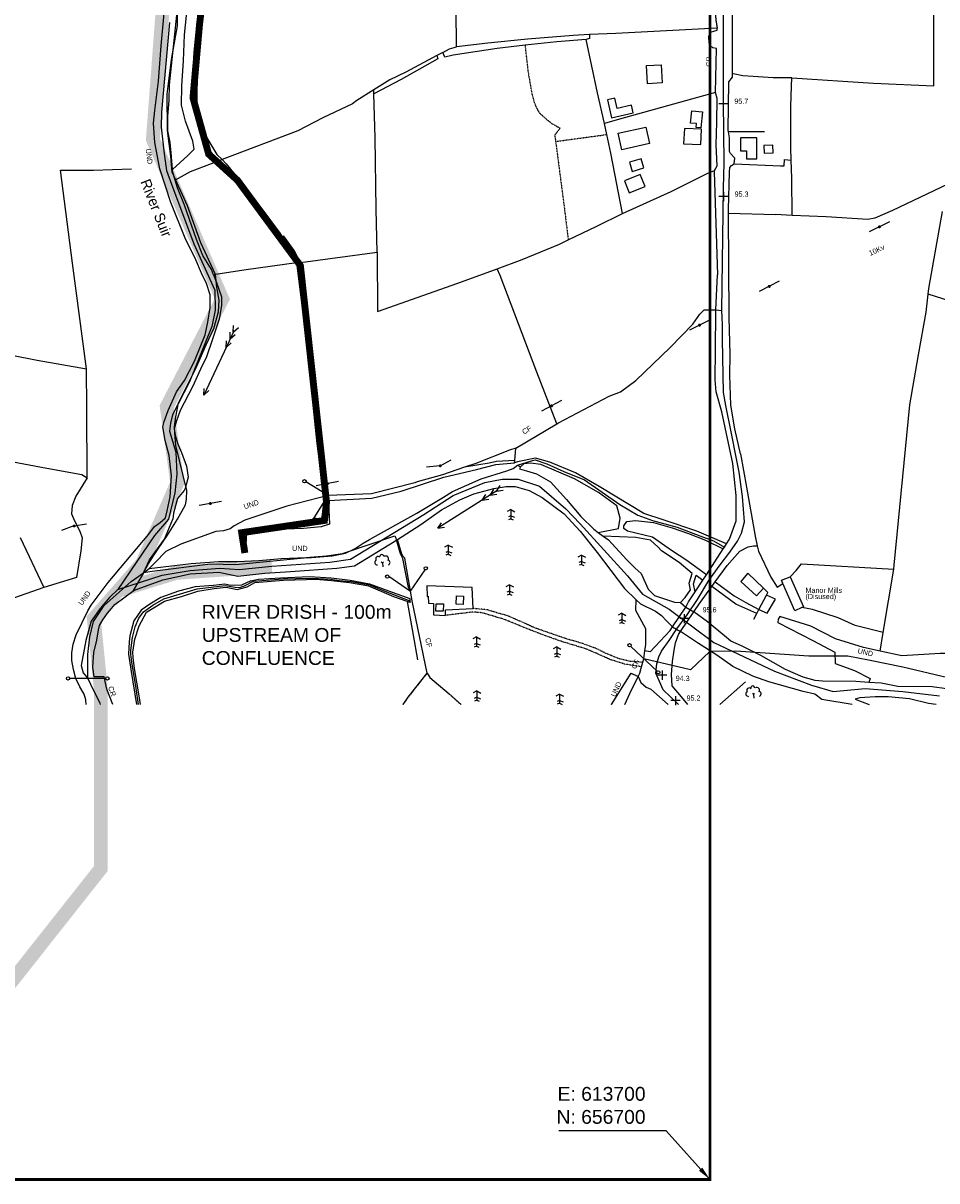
# Model space of a CAD drawing. Header units: metres. Extents: x 611948 to 1225781, y 656699 to 1316021.
# Tile 31 of 169: x 613203 to 613864, y 656699 to 657536. Entities that reach past the tile are written whole.
import ezdxf

# ---------------------------------------------------------------- set-up
doc = ezdxf.new("R2010")
doc.units = ezdxf.units.M
doc.linetypes.add('4696-C$0$PECK', pattern=[0.2, 0.1, -0.1])
for name, color, linetype in [('- EXTENT OF CHANNEL SURVEY', 150, 'Continuous'), ('- EXTENT OF LiDAR SURVEY', 1, 'Continuous'), ('4696-C$0$BDY_SYM', 253, 'Continuous'), ('4696-C$0$BLD_OTL_S', 253, 'Continuous'), ('4696-C$0$GEN_LIN_D', 253, 'Continuous'), ('4696-C$0$GEN_PCK_D', 253, '4696-C$0$PECK'), ('4696-C$0$HT_CTRL', 253, 'Continuous'), ('4696-C$0$LAND_SYMB', 253, 'Continuous'), ('4696-C$0$POLE_SYMB', 253, 'Continuous'), ('4696-C$0$ROADS', 253, 'Continuous'), ('4696-C$0$ROADS_CTR', 253, 'Continuous'), ('4696-C$0$TOWNLAND', 253, 'Continuous'), ('4696-C$0$WATER_FTR', 253, 'Continuous')]:
    doc.layers.add(name, color=color, linetype=linetype)
doc.styles.add('4696-C$0$STANDARD', font='txt')
doc.styles.get("Standard").update_dxf_attribs({"font": 'ARIAL.TTF'})
doc.dimstyles.get("Standard").update_dxf_attribs({"dimtxt": 10, "dimasz": 10, "dimexe": 5, "dimexo": 5, "dimgap": 5, "dimtad": 1, "dimdec": 4, "dimzin": 0, "dimdsep": 46, "dimtxsty": 'Standard', "dimcen": 5, "dimclrd": 256, "dimclre": 256, "dimclrt": 256, "dimadec": 0, "dimazin": 0, "dimtfac": 1, "dimtdec": 4, "dimtofl": 0, "dimtmove": 0, "dimatfit": 0, "dimfxl": 0, "dimtolj": 1, "dimtzin": 0, "dimlwd": -1, "dimlwe": -1, "dimarcsym": 0})

# ---------------------------------------------------------------- blocks, each defined once
blk = doc.blocks.new('4696-C$0$36', base_point=(144.988486, 310.919762))
blk.add_line((140.875383, 310.92339), (149.050238, 310.92339))
at = {"const_width": 0.539928}
blk.add_lwpolyline([(144.673376, 310.923808, 1), (145.213304, 310.923808, 1)], format="xyb", close=True, dxfattribs=at)
blk = doc.blocks.new('4696-C$0$33', base_point=(135.493669, 309.153345))
for p, q in [((135.303093, 309.0949), (137.533998, 310.06066)), ((154.338261, 309.0949), (156.569166, 310.06066)), ((157.725323, 309.0949), (159.956226, 310.06066)), ((160.456823, 309.0949), (162.687728, 310.06066)), ((161.059896, 309.0949), (135.303093, 309.0949)), ((135.303093, 309.0949), (137.533998, 308.12914)), ((154.338261, 309.0949), (156.569166, 308.12914)), ((157.725323, 309.0949), (159.956226, 308.12914)), ((160.456823, 309.0949), (162.687728, 308.12914))]:
    blk.add_line(p, q)
blk = doc.blocks.new('4696-C$0$43', base_point=(147.36021, 308.857352))
blk.add_line((153.849537, 308.848253), (140.769785, 308.848253))
for centre in [(140.180307, 308.837153), (154.439015, 308.859353)]:
    blk.add_circle(centre, 0.589583)
blk = doc.blocks.new('4696-C$0$30', base_point=(144.876269, 313.485642))
blk.add_line((144.905875, 313.497659), (149.765037, 313.497659))
blk = doc.blocks.new('4696-C$0$37', base_point=(145.909475, 308.83511))
blk.add_line((145.962562, 308.791096), (150.424369, 308.791096))
at = {"const_width": 0.51646}
blk.add_lwpolyline([(145.704332, 308.791096, 1), (146.220792, 308.791096, 1)], format="xyb", close=True, dxfattribs=at)
blk = doc.blocks.new('4696-C$0$21', base_point=(149.307579, 306.857136))
for p, q in [((149.328061, 310.284909), (147.980506, 309.564561)), ((149.328061, 310.284909), (150.783476, 309.509859)), ((149.328061, 310.284909), (149.328061, 306.933646)), ((149.328061, 307.978181), (148.440011, 307.595261)), ((149.328061, 306.933646), (148.483541, 306.598519)), ((149.328061, 307.978181), (150.645626, 307.485856)), ((149.328061, 306.933646), (150.186121, 306.555909))]:
    blk.add_line(p, q)
blk = doc.blocks.new('4696-C$0$44', base_point=(141.365186, 309.573129))
for p, q in [((148.348947, 316.096464), (141.361145, 309.556587)), ((141.361145, 309.556587), (147.90133, 302.797619))]:
    blk.add_line(p, q)
for centre in [(148.337847, 316.685942), (148.36005, 302.427234)]:
    blk.add_circle(centre, 0.589583)
blk = doc.blocks.new('4696-C$0$23', base_point=(149.185809, 307.333247))
for p, q in [((148.664547, 309.128064), (149.124049, 308.690441)), ((149.124049, 308.690441), (149.445702, 309.073361)), ((149.124049, 308.690441), (149.169999, 307.322874)), ((149.313569, 307.698886), (149.313569, 307.698886))]:
    blk.add_line(p, q)
for centre, radius, start, end in [((147.530482, 310.123129), 0.903805, 44.394719, 220.161368), ((148.832724, 311.050839), 0.714023, 354.391008, 541.210524), ((150.218607, 310.134934), 1.07549, 331.418139, 476.507497), ((147.180612, 308.892246), 0.897288, 128.278788, 274.496331), ((150.870267, 308.882439), 0.947498, 293.22782, 424.195061)]:
    blk.add_arc(centre, radius, start, end)
blk = doc.blocks.new('4696-C$0$35', base_point=(150.27109, 306.896499))
for p, q in [((151.914023, 306.896499), (148.62816, 306.896499)), ((150.27109, 308.539432), (150.27109, 305.253567))]:
    blk.add_line(p, q)
blk = doc.blocks.new('4696-C')
at = {"layer": '4696-C$0$BLD_OTL_S', "flags": 128}
for points in [[(613654.867, 657492.655), (613654.152, 657505.854), (613664.645, 657506.428), (613665.372, 657493.234), (613654.867, 657492.655)], [(613626.023, 657480.983), (613628.939, 657468.085), (613644.594, 657471.614), (613643.37, 657477.018), (613632.928, 657474.656), (613631.228, 657482.15), (613626.023, 657480.983)], [(613686.02, 657464.149), (613686.825, 657472.99), (613694.576, 657472.283), (613693.532, 657460.692), (613690.073, 657461.006), (613690.322, 657463.754), (613686.02, 657464.149)], [(613633.701, 657456.803), (613653.624, 657461.195), (613656.251, 657449.291), (613636.331, 657444.905), (613633.701, 657456.803)], [(613681.021, 657449.206), (613693.467, 657448.589), (613694.009, 657459.731), (613681.555, 657460.341), (613681.021, 657449.206)], [(613726.545, 657438.409), (613733.885, 657438.411), (613733.875, 657453.419), (613722.134, 657453.421), (613722.138, 657444.059), (613726.542, 657444.06), (613726.545, 657438.409)], [(613739.258, 657442.465), (613745.717, 657442.58), (613745.605, 657448.161), (613739.142, 657448.041), (613739.258, 657442.465)], [(613643.875, 657429.267), (613652.324, 657431.795), (613650.339, 657438.396), (613641.887, 657435.867), (613643.875, 657429.267)], [(613638.215, 657422.48), (613641.715, 657413.711), (613653.061, 657418.241), (613649.546, 657427.019), (613638.215, 657422.48)], [(613752.851, 657131.212), (613751.832, 657133.567), (613758.178, 657135.94)], [(613766.587, 657113.692), (613761.399, 657111.449), (613752.851, 657131.212)], [(613758.178, 657135.94), (613767.61, 657114.135), (613766.587, 657113.692)], [(613501.941, 657116.415), (613507.221, 657116.317), (613507.126, 657111.013), (613501.839, 657111.119), (613501.941, 657116.415)], [(613516.393, 657116.168), (613516.658, 657122.094), (613521.812, 657121.875), (613521.559, 657115.944), (613516.393, 657116.168)]]:
    blk.add_lwpolyline(points, dxfattribs=at)
at = {"layer": '4696-C$0$GEN_LIN_D', "flags": 128}
for points in [[(613309.121, 657536.937), (613303.219, 657472.186), (613302.973, 657461.105), (613305.104, 657441.926), (613306.908, 657429.795), (613310.477, 657419.946), (613326.743, 657376.847), (613341.742, 657343.308), (613342.07, 657328.883), (613339.775, 657316.916), (613323.628, 657276.984), (613311.334, 657253.05), (613309.858, 657247.149), (613309.039, 657241.248), (613313.629, 657226.003), (613314.448, 657210.266), (613312.973, 657196.66), (613308.383, 657177.645), (613298.138, 657165.744), (613271.582, 657126.893)], [(613311.164, 657430.509), (613322.195, 657440.624), (613326.791, 657445.333), (613326.005, 657451.051), (613320.689, 657465.49), (613317.839, 657477.24), (613317.927, 657491.187), (613319.225, 657509.216), (613319.783, 657528.051), (613321.417, 657541.932), (613323.388, 657557.605), (613324.889, 657568.391), (613326.613, 657584.335), (613325.58, 657596.264), (613322.708, 657607.498), (613318.469, 657616.982), (613306.955, 657637.214)], [(613716.326, 657499.992), (613716.424, 657553.537), (613716.176, 657559.749), (613714.248, 657559.961)], [(613759.381, 657496.794), (613818.266, 657493.163), (613862.141, 657491.12), (613862.005, 657544.448), (613862.432, 657560.886)], [(613516.604, 657519.351), (613516.488, 657546.482)], [(613612.828, 657528.14), (613601.183, 657527.57), (613567.998, 657524.875), (613539.453, 657521.977), (613516.604, 657519.351)], [(613612.828, 657528.14), (613612.963, 657525.292), (613610.451, 657524.663)], [(613623.858, 657463.811), (613618.598, 657486.073), (613610.451, 657524.663)], [(613631.993, 657529.077), (613612.828, 657528.14)], [(613705.271, 657532.877), (613631.993, 657529.077)], [(613704.068, 657486.247), (613704.682, 657518.028), (613702.126, 657518.655), (613699.883, 657520.56), (613699.435, 657522.13), (613699.12, 657526.794), (613699.703, 657528.319), (613701.071, 657530.068), (613702.909, 657530.764), (613705.263, 657531.437), (613705.271, 657532.877)], [(613506.701, 657515.207), (613511.724, 657517.831), (613516.604, 657519.351)], [(613502.434, 657512.956), (613479.997, 657501.121), (613468.382, 657495.424), (613456.848, 657488.194)], [(613506.701, 657515.207), (613502.434, 657512.956)], [(613716.321, 657497.478), (613716.326, 657499.992)], [(613759.381, 657496.794), (613745.791, 657496.955), (613731.295, 657497.765), (613723.919, 657498.43), (613716.932, 657499.74), (613716.326, 657499.992)], [(613713.464, 657457.784), (613713.232, 657458.988), (613713.72, 657494.103), (613716.321, 657497.478)], [(613758.979, 657490.97), (613759.381, 657496.794)], [(613456.848, 657488.194), (613444.481, 657480.442), (613441.404, 657478.113), (613420.036, 657467.931), (613401.808, 657458.645), (613347.198, 657437.846)], [(613456.922, 657485.448), (613456.848, 657488.194)], [(613459.365, 657370.772), (613458.643, 657401.805), (613457.783, 657453.513), (613456.922, 657485.448)], [(613704.068, 657486.247), (613634.637, 657466.907), (613623.858, 657463.811)], [(613704.514, 657448.538), (613704.96, 657464.795), (613705.181, 657481.837), (613704.068, 657486.247)], [(613758.78, 657437.445), (613758.488, 657446.316), (613758.556, 657476.087), (613758.979, 657490.97)], [(613625.503, 657455.982), (613623.858, 657463.811)], [(613739.541, 657457.812), (613713.464, 657457.784)], [(613717.474, 657434.649), (613718.045, 657438.887), (613714.962, 657442.25), (613714.244, 657443.573), (613714.287, 657453.518), (613713.464, 657457.784)], [(613636.774, 657398.737), (613628.335, 657442.506), (613625.503, 657455.982)], [(613703.231, 657429.96), (613705.182, 657433.234), (613704.514, 657448.538)], [(613344.162, 657436.68), (613324.048, 657428.944), (613313.196, 657422.956)], [(613347.198, 657437.846), (613344.162, 657436.68)], [(613713.466, 657401.753), (613714.112, 657428.594), (613714.515, 657431.935), (613715.613, 657433.438), (613717.474, 657434.649)], [(613717.474, 657434.649), (613750.998, 657433.196), (613753.845, 657433.189), (613753.985, 657437.719), (613758.78, 657437.445)], [(613759.41, 657397.387), (613759.213, 657424.31), (613758.78, 657437.445)], [(613249.105, 657286.445), (613238.981, 657362.838), (613230.27, 657430.129), (613254.039, 657430.132), (613281.463, 657431.011)], [(613636.774, 657398.737), (613672.088, 657414.774), (613697.962, 657427.604), (613703.231, 657429.96)], [(613703.231, 657429.96), (613703.012, 657428.816), (613705.468, 657354.304)], [(613872.135, 657420.029), (613832.224, 657400.965), (613819.268, 657395.3)], [(613713.486, 657398.905), (613713.466, 657401.753)], [(613714.602, 657296.813), (613713.949, 657323.452), (613713.486, 657398.905)], [(613713.486, 657398.905), (613747.546, 657397.946)], [(613857.989, 657340.35), (613858.498, 657344.47), (613868.205, 657400.105)], [(613597.519, 657379.757), (613618.298, 657389.721), (613636.774, 657398.737)], [(613759.41, 657397.387), (613747.546, 657397.946)], [(613819.268, 657395.3), (613814.347, 657394.534), (613784.063, 657396.417), (613759.41, 657397.387)], [(613564.284, 657365.45), (613591.122, 657376.689), (613597.519, 657379.757)], [(613403.757, 657363.363), (613459.365, 657370.772)], [(613459.365, 657370.772), (613459.573, 657327.876), (613517.556, 657348.357), (613546.078, 657358.791)], [(613546.078, 657358.791), (613564.284, 657365.45)], [(613166.958, 657364.151), (613168.468, 657303.631), (613195.019, 657296.28), (613213.205, 657292.65), (613249.105, 657286.445)], [(613364.518, 657358.088), (613340.953, 657354.334)], [(613400.981, 657362.99), (613364.518, 657358.088)], [(613403.757, 657363.363), (613400.981, 657362.99)], [(613589.204, 657246.669), (613574.802, 657283.979), (613548.378, 657353.846), (613546.078, 657358.791)], [(613704.372, 657329.013), (613705.468, 657354.304)], [(613832.966, 657141.511), (613833.442, 657144.418), (613844.583, 657260.368), (613850.88, 657296.595), (613856.388, 657327.389), (613857.989, 657340.35)], [(613914.912, 657322.386), (613857.989, 657340.35)], [(613589.204, 657246.669), (613590.435, 657247.402), (613627.184, 657266.736), (613635.324, 657269.742), (613646.534, 657278.04), (613671.331, 657301.768), (613687.562, 657318.632), (613692.785, 657325.898), (613695.768, 657329.128), (613704.372, 657329.013)], [(613716.61, 657217.928), (613708.667, 657255.217), (613704.651, 657269.859), (613703.73, 657278.424), (613704.153, 657300.107), (613704.306, 657327.486), (613704.372, 657329.013)], [(613722.081, 657224.925), (613717.952, 657242.93), (613715.079, 657260.106), (613714.47, 657281.834), (613714.602, 657296.813)], [(613249.454, 657207.534), (613249.312, 657257.919), (613249.105, 657286.445)], [(613559.663, 657228.982), (613589.204, 657246.669)], [(613559.663, 657228.982), (613555.011, 657227.526), (613530.571, 657217.992), (613522.543, 657215.246)], [(613558.854, 657220.101), (613559.663, 657228.982)], [(613722.081, 657224.925), (613726.457, 657200.709), (613732.673, 657165.303), (613734.193, 657158.469)], [(613177.97, 657222.554), (613220.302, 657214.481), (613245.685, 657210.022), (613249.454, 657207.534)], [(613522.543, 657215.246), (613506.445, 657209.737), (613488.135, 657204.65), (613486.5, 657203.992), (613455.154, 657196.049), (613423.817, 657194.822)], [(613423.941, 657191.202), (613455.535, 657192.932), (613476.679, 657197.959), (613507.599, 657207.987), (613531.098, 657213.685), (613545.201, 657217.208), (613558.689, 657218.291)], [(613558.854, 657220.101), (613545.647, 657219.381), (613540.358, 657218.17), (613522.543, 657215.246)], [(613711.938, 657159.722), (613690.634, 657168.913), (613666.955, 657176.914), (613652.177, 657181.688), (613619.952, 657201.169), (613602.819, 657211.213), (613584.296, 657218.99), (613573.824, 657221.769), (613560.797, 657219.233), (613558.689, 657218.291)], [(613560.886, 657216.633), (613571.626, 657220.043), (613573.711, 657220.469), (613582.12, 657217.779), (613594.275, 657212.085), (613609.254, 657206.011), (613634.842, 657188.368), (613647.938, 657180.567), (613658.366, 657176.756), (613676.238, 657171.848), (613692.764, 657165.707), (613702.676, 657161.919), (613710.488, 657157.497)], [(613619.295, 657168.03), (613633.892, 657171.014), (613634.99, 657178.459), (613632.791, 657187.339), (613619.515, 657196.956), (613602.113, 657206.753), (613577.76, 657217.108), (613570.315, 657218.206), (613565.382, 657217.644), (613562.903, 657215.512)], [(613711.938, 657159.722), (613714.241, 657163.26), (613718.948, 657176.491), (613718.968, 657194.833), (613716.61, 657217.928)], [(613249.454, 657207.534), (613241.383, 657194.191), (613238.514, 657187.598), (613238.246, 657181.409), (613240.354, 657176.408), (613244.168, 657169.01), (613245.76, 657164.032), (613244.842, 657154.771), (613241.683, 657135.531), (613218.186, 657128.109)], [(613271.582, 657126.893), (613303.711, 657137.057), (613324.038, 657140.499), (613345.348, 657142.302), (613359.446, 657141.155), (613383.051, 657143.614), (613425.114, 657146.646), (613440.032, 657148.777), (613493.144, 657180.907), (613514.372, 657194.775), (613537.158, 657204.119), (613549.78, 657206.578), (613561.353, 657206.659), (613576.762, 657201.414), (613595.777, 657185.021), (613606.269, 657174.366), (613640.283, 657136.729), (613651.266, 657123.287), (613670.61, 657112.632), (613702.903, 657088.535), (613746.851, 657067.7), (613773.407, 657057.536), (613789.308, 657052.946), (613812.422, 657055.077), (613839.633, 657052.946), (613866.189, 657049.832)], [(613697.436, 657137.452), (613682.657, 657148.168), (613672.857, 657154.535), (613667.342, 657158.391), (613658.572, 657164.714), (613640.409, 657168.859), (613637.651, 657170.787), (613637.74, 657172.85), (613639.938, 657175.855), (613646.171, 657176.618), (613659.288, 657175.275), (613672.81, 657171.33), (613684.516, 657167.207), (613696.715, 657162.544), (613709.611, 657156.15)], [(613200.968, 657164.435), (613218.186, 657128.109)], [(613678.663, 657117.265), (613682.182, 657120.988), (613686.038, 657126.505), (613684.962, 657131.46), (613687.068, 657138.344), (613677.851, 657146.236), (613665.046, 657154.8), (613662.58, 657157.49), (613657.107, 657162.377), (613646.344, 657164.394), (613622.82, 657165.453)], [(613473.219, 657162.629), (613473.888, 657163.049)], [(613483.366, 657125.455), (613479.236, 657149.401), (613478.003, 657150.747), (613477.038, 657152.339), (613473.888, 657163.049)], [(613697.436, 657137.452), (613709.611, 657156.15)], [(613703.876, 657132.235), (613712.4, 657144.104), (613721.637, 657154.555), (613727.712, 657157.65), (613731.614, 657158.256), (613734.193, 657158.469)], [(613709.611, 657156.15), (613710.488, 657157.497)], [(613710.488, 657157.497), (613711.938, 657159.722)], [(613734.193, 657158.469), (613735.052, 657154.608), (613744.047, 657135.617), (613748.645, 657128.442), (613752.851, 657131.212)], [(613758.178, 657135.94), (613762.331, 657140.59), (613766.224, 657145.241), (613832.966, 657141.511)], [(613825.439, 657095.657), (613832.966, 657141.511)], [(613286.609, 657043.508), (613284.819, 657055.24), (613281.705, 657074.19), (613281.007, 657079.879), (613280.976, 657082.76), (613282.34, 657091.963), (613284.09, 657099.697), (613286.817, 657105.925), (613290.163, 657110.728), (613296.872, 657115.363), (613304.959, 657120.042), (613328.991, 657127.277), (613349.243, 657129.585), (613356.555, 657128.346), (613359.623, 657128.284), (613363.279, 657129.492), (613369.789, 657132.718), (613390.982, 657134.422), (613400.371, 657134.763), (613412.443, 657135.057), (613425.456, 657134.158), (613431.87, 657133.353), (613440.379, 657132.563), (613453.95, 657130.053), (613456.522, 657129.03), (613463.664, 657125.975), (613483.019, 657118.502)], [(613689.461, 657125.205), (613688.159, 657130.945), (613689.975, 657137.067), (613694.923, 657133.593)], [(613689.461, 657125.205), (613694.923, 657133.593)], [(613694.923, 657133.593), (613697.436, 657137.452)], [(613701.496, 657128.922), (613703.876, 657132.235)], [(613703.876, 657132.235), (613717.645, 657122.08), (613725.965, 657117.328), (613735.514, 657112.286)], [(613738.789, 657127.696), (613727.451, 657138.584), (613722.408, 657132.473), (613733.844, 657122.161), (613738.789, 657127.696)], [(613218.186, 657128.109), (613178.767, 657114.489), (613153.54, 657105.106)], [(613271.582, 657126.893), (613265.723, 657120.996), (613258.85, 657112.947), (613252.292, 657103.783), (613248.519, 657089.948), (613245.195, 657071.801), (613246.587, 657066.545), (613250.165, 657062.136)], [(613495.528, 657066.281), (613484.622, 657118.683), (613483.366, 657125.455)], [(613528.668, 657113.052), (613528.038, 657128.322), (613495.277, 657129.484), (613495.458, 657121.725), (613496.243, 657121.949), (613496.535, 657116.77), (613499.966, 657116.545), (613499.963, 657108.459), (613508.771, 657108.059)], [(613684.628, 657117.782), (613689.461, 657125.205)], [(613692.604, 657116.543), (613701.496, 657128.922)], [(613734.016, 657109.413), (613727.557, 657112.406), (613718.812, 657116.273), (613701.496, 657128.922)], [(613735.514, 657112.286), (613741.461, 657109.683), (613747.454, 657119.78), (613740.869, 657122.556)], [(613735.514, 657112.286), (613740.869, 657122.556)], [(613740.869, 657122.556), (613741.961, 657124.65), (613738.789, 657127.696)], [(613481.037, 657118.016), (613485.413, 657093.8), (613488.51, 657075.839)], [(613652.999, 657082.349), (613653.662, 657086.96), (613653.637, 657098.329), (613646.46, 657111.558), (613646.754, 657119.321)], [(613682.655, 657113.991), (613684.628, 657117.782)], [(613688.496, 657110.578), (613692.604, 657116.543)], [(613508.771, 657108.059), (613508.673, 657112.159), (613528.668, 657113.052)], [(613673.046, 657099.717), (613682.655, 657113.991)], [(613678.654, 657096.288), (613688.496, 657110.578)], [(613731.817, 657105.196), (613734.016, 657109.413)], [(613734.016, 657109.413), (613735.514, 657112.286)], [(613823.203, 657082.053), (613811.042, 657084.929), (613790.864, 657091.189), (613773.022, 657100.291), (613750.517, 657107.333), (613749.477, 657105.264), (613749.213, 657102.935), (613774.552, 657089.932), (613790.323, 657081.352), (613790.564, 657073.327), (613804.531, 657068.117), (613815.908, 657062.395), (613814.923, 657059.484)], [(613774.164, 657112.354), (613766.587, 657113.692)], [(613825.439, 657095.657), (613805, 657100.623), (613792.691, 657106.274), (613774.164, 657112.354)], [(613671.334, 657097.172), (613673.046, 657099.717)], [(613947.451, 657101.817), (613945.785, 657100.365), (613941.895, 657097.526), (613933.345, 657094.18), (613919.221, 657087.611), (613902.252, 657082.345), (613885.292, 657080.442), (613866.653, 657080.485), (613838.791, 657078.761), (613823.203, 657082.053)], [(613671.334, 657097.172), (613656.716, 657081.788), (613652.999, 657082.349)], [(613679.434, 657049.241), (613672.686, 657057.155), (613672.114, 657065.342), (613672.902, 657074.697), (613674.096, 657082.925), (613675.232, 657088.251), (613677.235, 657094.228), (613678.654, 657096.288)], [(613802.856, 657043.506), (613781.075, 657047.137), (613775.936, 657051.052), (613767.437, 657052.995), (613742.544, 657059.977), (613730.966, 657064.119), (613716.548, 657070.969), (613705.126, 657079.152), (613691.036, 657088.154), (613678.654, 657096.288)], [(613823.203, 657082.053), (613825.439, 657095.657)], [(613652.184, 657076.69), (613652.999, 657082.349)], [(613650.625, 657070.817), (613651.508, 657074.144)], [(613651.508, 657074.144), (613652.184, 657076.69)], [(613477.989, 657043.507), (613481.811, 657048.799), (613495.528, 657066.281)], [(613495.528, 657066.281), (613497.37, 657063.044), (613511.358, 657051.239), (613519.962, 657043.507)], [(613648.232, 657063.877), (613649.404, 657066.218), (613650.625, 657070.817)], [(613248.748, 657043.508), (613248.58, 657046.935), (613247.223, 657050.94), (613244.194, 657056.293), (613241.278, 657062.279)], [(613259.201, 657043.508), (613258.833, 657044.633), (613254.006, 657053.963), (613250.165, 657062.136)], [(613268.159, 657043.508), (613263.689, 657054.571), (613261.76, 657063.697), (613256.849, 657063.651), (613254.468, 657063.488)], [(613648.232, 657063.877), (613650.135, 657059.605), (613653.83, 657056.233), (613657.29, 657054.588), (613669.851, 657043.507)], [(613707.17, 657043.507), (613725.772, 657060.029)], [(613683.944, 657043.507), (613679.434, 657049.241)]]:
    blk.add_lwpolyline(points, dxfattribs=at)
at = {"layer": '4696-C$0$GEN_PCK_D', "flags": 128}
for points in [[(613702.928, 657557.054), (613704.28, 657538.925), (613705.271, 657532.877)], [(613566.288, 657520.422), (613568.366, 657501.716), (613571.289, 657484.942), (613572.92, 657479.033), (613574.588, 657475.064), (613576.566, 657471.616), (613582.878, 657466.032), (613585.367, 657464.055), (613591.558, 657460.541), (613587.742, 657455.416), (613588.411, 657450.902)], [(613588.411, 657450.902), (613619.513, 657455.084), (613625.503, 657455.982)], [(613588.411, 657450.902), (613594.714, 657402.672), (613597.519, 657379.757)], [(613650.625, 657070.817), (613638.393, 657072.765), (613627.943, 657076.06), (613617.807, 657080.632), (613610.452, 657083.793), (613592.602, 657089.217), (613580.896, 657093.341), (613570.223, 657097.42), (613550.554, 657105.387), (613534.991, 657109.937), (613528.556, 657110.474), (613508.771, 657108.059)], [(613651.508, 657074.144), (613641.978, 657074.815), (613634.309, 657076.698), (613624.913, 657080.464), (613617.58, 657084.14), (613607.153, 657087.95), (613596.434, 657090.999), (613573.269, 657098.977), (613564.658, 657102.967), (613553.244, 657107.854), (613546.607, 657109.692), (613538.96, 657112.09), (613528.668, 657113.052)], [(613477.989, 657043.507), (613481.811, 657048.799), (613495.528, 657066.281)], [(613495.528, 657066.281), (613497.37, 657063.044), (613511.358, 657051.239), (613519.962, 657043.507)], [(613628.706, 657043.507), (613643.017, 657066.155), (613648.232, 657063.877)]]:
    blk.add_lwpolyline(points, dxfattribs=at)
at = {"layer": '4696-C$0$LAND_SYMB', "flags": 128}
for points in [[(613473.888, 657163.049), (613490.819, 657173.681), (613505.752, 657184.402), (613518.98, 657191.579), (613529.25, 657196.043), (613543.622, 657199.812), (613552.726, 657201.227), (613559.183, 657201.205), (613569.14, 657198.449), (613578.738, 657193.383), (613594.502, 657181.59), (613606.098, 657168.945), (613618.343, 657153.43), (613638.147, 657127.512), (613646.754, 657119.321)], [(613483.366, 657125.455), (613479.236, 657149.401), (613478.003, 657150.747), (613477.038, 657152.339), (613473.888, 657163.049)], [(613495.528, 657066.281), (613484.622, 657118.683), (613483.366, 657125.455)], [(613652.999, 657082.349), (613653.662, 657086.96), (613653.637, 657098.329), (613646.46, 657111.558), (613646.754, 657119.321)], [(613679.434, 657049.241), (613672.686, 657057.155), (613672.114, 657065.342), (613672.902, 657074.697), (613674.096, 657082.925), (613675.232, 657088.251), (613677.235, 657094.228), (613678.654, 657096.288)], [(613802.856, 657043.506), (613781.075, 657047.137), (613775.936, 657051.052), (613767.437, 657052.995), (613742.544, 657059.977), (613730.966, 657064.119), (613716.548, 657070.969), (613705.126, 657079.152), (613691.036, 657088.154), (613678.654, 657096.288)], [(613652.184, 657076.69), (613652.999, 657082.349)], [(613650.625, 657070.817), (613651.508, 657074.144)], [(613651.508, 657074.144), (613652.184, 657076.69)], [(613495.528, 657066.281), (613497.37, 657063.044), (613511.358, 657051.239), (613519.962, 657043.507)], [(613628.706, 657043.507), (613643.017, 657066.155), (613648.232, 657063.877)], [(613648.232, 657063.877), (613649.404, 657066.218), (613650.625, 657070.817)], [(613683.944, 657043.507), (613679.434, 657049.241)]]:
    blk.add_lwpolyline(points, dxfattribs=at)
at = {"layer": '4696-C$0$ROADS', "flags": 128}
for points in [[(613716.326, 657499.992), (613716.424, 657553.537), (613716.176, 657559.749), (613714.248, 657559.961)], [(613702.928, 657557.054), (613704.28, 657538.925), (613705.271, 657532.877)], [(613704.068, 657486.247), (613704.682, 657518.028), (613702.126, 657518.655), (613699.883, 657520.56), (613699.435, 657522.13), (613699.12, 657526.794), (613699.703, 657528.319), (613701.071, 657530.068), (613702.909, 657530.764), (613705.263, 657531.437), (613705.271, 657532.877)], [(613716.321, 657497.478), (613716.326, 657499.992)], [(613713.464, 657457.784), (613713.232, 657458.988), (613713.72, 657494.103), (613716.321, 657497.478)], [(613704.514, 657448.538), (613704.96, 657464.795), (613705.181, 657481.837), (613704.068, 657486.247)], [(613717.474, 657434.649), (613718.045, 657438.887), (613714.962, 657442.25), (613714.244, 657443.573), (613714.287, 657453.518), (613713.464, 657457.784)], [(613703.231, 657429.96), (613705.182, 657433.234), (613704.514, 657448.538)], [(613713.466, 657401.753), (613714.112, 657428.594), (613714.515, 657431.935), (613715.613, 657433.438), (613717.474, 657434.649)], [(613703.231, 657429.96), (613703.012, 657428.816), (613705.468, 657354.304)], [(613713.486, 657398.905), (613713.466, 657401.753)], [(613714.602, 657296.813), (613713.949, 657323.452), (613713.486, 657398.905)], [(613704.372, 657329.013), (613705.468, 657354.304)], [(613716.61, 657217.928), (613708.667, 657255.217), (613704.651, 657269.859), (613703.73, 657278.424), (613704.153, 657300.107), (613704.306, 657327.486), (613704.372, 657329.013)], [(613722.081, 657224.925), (613717.952, 657242.93), (613715.079, 657260.106), (613714.47, 657281.834), (613714.602, 657296.813)], [(613722.081, 657224.925), (613726.457, 657200.709), (613732.673, 657165.303), (613734.193, 657158.469)], [(613711.938, 657159.722), (613714.241, 657163.26), (613718.948, 657176.491), (613718.968, 657194.833), (613716.61, 657217.928)], [(613697.436, 657137.452), (613709.611, 657156.15)], [(613703.876, 657132.235), (613712.4, 657144.104), (613721.637, 657154.555), (613727.712, 657157.65), (613731.614, 657158.256), (613734.193, 657158.469)], [(613709.611, 657156.15), (613710.488, 657157.497)], [(613710.488, 657157.497), (613711.938, 657159.722)], [(613689.461, 657125.205), (613694.923, 657133.593)], [(613694.923, 657133.593), (613697.436, 657137.452)], [(613701.496, 657128.922), (613703.876, 657132.235)], [(613684.628, 657117.782), (613689.461, 657125.205)], [(613692.604, 657116.543), (613701.496, 657128.922)], [(613682.655, 657113.991), (613684.628, 657117.782)], [(613688.496, 657110.578), (613692.604, 657116.543)], [(613673.046, 657099.717), (613682.655, 657113.991)], [(613678.654, 657096.288), (613688.496, 657110.578)], [(613682.655, 657113.991), (613688.496, 657110.578)], [(613671.334, 657097.172), (613673.046, 657099.717)], [(613673.046, 657099.717), (613678.654, 657096.288)], [(613671.334, 657097.172), (613656.716, 657081.788), (613652.999, 657082.349)], [(613679.434, 657049.241), (613672.686, 657057.155), (613672.114, 657065.342), (613672.902, 657074.697), (613674.096, 657082.925), (613675.232, 657088.251), (613677.235, 657094.228), (613678.654, 657096.288)], [(613652.184, 657076.69), (613652.999, 657082.349)], [(613650.625, 657070.817), (613651.508, 657074.144)], [(613651.508, 657074.144), (613652.184, 657076.69)], [(613648.232, 657063.877), (613649.404, 657066.218), (613650.625, 657070.817)], [(613648.232, 657063.877), (613650.135, 657059.605), (613653.83, 657056.233), (613657.29, 657054.588), (613669.851, 657043.507)], [(613683.944, 657043.507), (613679.434, 657049.241)]]:
    blk.add_lwpolyline(points, dxfattribs=at)
at = {"layer": '4696-C$0$ROADS_CTR', "flags": 128}
for points in [[(613708.745, 657328.565), (613709.74, 657417.137), (613710.276, 657435.457), (613709.865, 657479.653), (613709.9, 657546.048), (613709.353, 657604.976), (613708.498, 657621.03), (613705.76, 657641.301), (613703.626, 657663.612), (613703.064, 657668.545), (613696.103, 657710.38)], [(613677.27, 657043.507), (613666.175, 657054.141), (613660.804, 657066.154), (613661.508, 657073.004), (613663.149, 657078.095), (613665.093, 657082.082), (613670.601, 657089.975), (613676.132, 657098.353), (613683.473, 657108.541), (613691.092, 657119.522), (613699.269, 657133.4), (613707.381, 657144.5), (613714.341, 657153.85), (613719.9, 657161.699), (613722.905, 657167.549), (613725.153, 657175.801), (613723.56, 657193.934), (613721.165, 657211.604), (613719.088, 657222.469), (613715.67, 657239.582), (613711.431, 657259.796), (613709.784, 657269.324), (613709.178, 657307.577), (613709.096, 657318.171), (613708.826, 657323.602), (613708.745, 657328.565)]]:
    blk.add_lwpolyline(points, dxfattribs=at)
at = {"layer": '4696-C$0$TOWNLAND', "flags": 128}
for points in [[(613290.115, 657138.716), (613293.768, 657145.534), (613300.942, 657156.074), (613307.578, 657166.12), (613314.796, 657177.692), (613320.67, 657188.03), (613321.364, 657192.134), (613321.633, 657198.322), (613313.711, 657231.007), (613313.166, 657236.753), (613312.65, 657244.391), (613313.616, 657251.703), (613315.638, 657261.89), (613327.763, 657286.155), (613335.496, 657303.646), (613341.043, 657315.555), (613344.516, 657327.62), (613345.075, 657335.966), (613343.305, 657345.443), (613342.352, 657354.561), (613331.758, 657377.47), (613322.082, 657404.204), (613310.964, 657428.602), (613310.035, 657440.095), (613307.545, 657458.772), (613307.241, 657485.166), (613310.479, 657510.149), (613314.713, 657534.589), (613314.514, 657559.177)], [(613589.204, 657246.669), (613590.435, 657247.402), (613627.184, 657266.736), (613635.324, 657269.742), (613646.534, 657278.04), (613671.331, 657301.768), (613687.562, 657318.632), (613692.785, 657325.898), (613695.768, 657329.128), (613704.372, 657329.013)], [(613704.372, 657329.013), (613708.745, 657328.565)], [(613559.663, 657228.982), (613589.204, 657246.669)], [(613559.663, 657228.982), (613555.011, 657227.526), (613530.571, 657217.992), (613522.543, 657215.246)], [(613522.543, 657215.246), (613506.445, 657209.737), (613488.135, 657204.65), (613486.5, 657203.992), (613455.154, 657196.049), (613423.817, 657194.822)], [(613423.817, 657194.822), (613394.052, 657187.071), (613363.648, 657177.021), (613355.71, 657172.714), (613353.043, 657170.763), (613348.065, 657169.17), (613342.616, 657168.631), (613317.167, 657159.658), (613306.337, 657154.185), (613298.76, 657146.246), (613294.352, 657142.015)], [(613294.352, 657142.015), (613324.794, 657145.577), (613344.438, 657146.978), (613358.052, 657147.109), (613373.684, 657147.815), (613390.031, 657149.113), (613407.633, 657149.901), (613422.624, 657151.201), (613434.218, 657152.81), (613471.974, 657165.621), (613473.219, 657162.629)], [(613483.366, 657125.455), (613481.93, 657128.1), (613477.936, 657149.201), (613476.276, 657152.631), (613473.219, 657162.629)], [(613290.115, 657138.716), (613294.352, 657142.015)], [(613250.165, 657062.136), (613250.015, 657062.454), (613249.92, 657079.693), (613251.446, 657092.542), (613253.962, 657103.662), (613261.691, 657115.263), (613281.219, 657132.556), (613290.115, 657138.716)], [(613495.528, 657066.281), (613484.622, 657118.683), (613483.366, 657125.455)], [(613931.1, 657043.506), (613926.819, 657047.753), (613916.688, 657054.705), (613909.109, 657060.455), (613903.759, 657065.224), (613885.295, 657062.82), (613872.163, 657062.979), (613839.491, 657070.553), (613814.773, 657075.759), (613799.714, 657078.53), (613771.689, 657078.636), (613718.752, 657082.154), (613700.016, 657081.815), (613686.026, 657068.701), (613652.184, 657076.69)], [(613650.625, 657070.817), (613651.508, 657074.144)], [(613651.508, 657074.144), (613652.184, 657076.69)], [(613495.528, 657066.281), (613497.37, 657063.044), (613511.358, 657051.239), (613519.962, 657043.507)], [(613648.232, 657063.877), (613649.404, 657066.218), (613650.625, 657070.817)], [(613259.201, 657043.508), (613258.833, 657044.633), (613254.006, 657053.963), (613250.165, 657062.136)], [(613638.372, 657043.507), (613642.052, 657051.552), (613648.232, 657063.877)]]:
    blk.add_lwpolyline(points, dxfattribs=at)
at = {"layer": '4696-C$0$WATER_FTR', "flags": 128}
for points in [[(613241.278, 657062.279), (613239.61, 657068.8), (613238.446, 657075.333), (613238.315, 657080.881), (613239.427, 657087.215), (613241.412, 657093.948), (613250.022, 657111.222), (613252.425, 657115.548), (613264.755, 657131.806), (613294.169, 657166.701), (613298.294, 657172.464), (613302.285, 657175.134), (613306.051, 657178.587), (613307.307, 657183.7), (613309.589, 657193.779), (613310.506, 657208.982), (613308.823, 657223.782), (613305.928, 657234.5), (613304.291, 657244.387), (613305.231, 657248.223), (613308.168, 657256.362), (613314.175, 657269.795), (613319.959, 657278.07), (613327.02, 657291.973), (613334.82, 657311.012), (613336.77, 657320.228), (613338.517, 657330.745), (613338.403, 657340.051), (613335.914, 657348.167), (613332.101, 657355.566), (613328.131, 657365.297), (613320.279, 657380.88), (613310.029, 657406.643), (613302.042, 657431.016), (613298.474, 657450.03), (613297.53, 657464.022), (613298.448, 657473.283), (613301.181, 657494.608), (613303.06, 657520.104), (613305.12, 657543.782)], [(613309.121, 657536.937), (613303.219, 657472.186), (613302.973, 657461.105), (613305.104, 657441.926), (613306.908, 657429.795), (613310.477, 657419.946), (613326.743, 657376.847), (613341.742, 657343.308), (613342.07, 657328.883), (613339.775, 657316.916), (613323.628, 657276.984), (613311.334, 657253.05), (613309.858, 657247.149), (613309.039, 657241.248), (613313.629, 657226.003), (613314.448, 657210.266), (613312.973, 657196.66), (613308.383, 657177.645), (613298.138, 657165.744), (613271.582, 657126.893)], [(613311.164, 657430.509), (613310.273, 657442.957), (613309.554, 657450.222), (613307.848, 657458.563), (613307.779, 657468.901), (613308.809, 657480.74), (613309.032, 657491.84), (613312.032, 657519.353), (613314.316, 657542.248), (613313.506, 657559.334), (613312.158, 657575.927), (613309.892, 657589.202), (613302.288, 657604.515), (613295.335, 657616.959), (613286.992, 657627.137), (613283.378, 657629.736), (613268.081, 657643.378)], [(613344.162, 657436.68), (613339.519, 657442.823), (613334.989, 657451.544), (613330.009, 657461.836), (613325.611, 657479.595), (613325.878, 657497.668), (613326.907, 657515.45), (613328.676, 657532.425), (613332.483, 657560.679), (613335.461, 657587.676), (613335.55, 657595.681), (613329.539, 657611.96), (613323.661, 657625.391), (613310.718, 657643.378)], [(613333.567, 657610.454), (613335.066, 657607.1), (613336.592, 657600.575), (613338.163, 657595.081), (613338.209, 657584.229), (613334.514, 657552.611), (613330.079, 657515.858), (613328.896, 657488.524), (613328.92, 657477.156), (613330.198, 657470.9), (613332.218, 657463.838), (613336.166, 657453.591), (613343.388, 657441.394), (613347.198, 657437.846)], [(613612.828, 657528.14), (613601.183, 657527.57), (613567.998, 657524.875), (613539.453, 657521.977), (613516.604, 657519.351)], [(613610.451, 657524.663), (613589.195, 657523), (613566.288, 657520.422)], [(613612.828, 657528.14), (613612.963, 657525.292), (613610.451, 657524.663)], [(613566.288, 657520.422), (613546.098, 657518.15), (613514.37, 657513.324), (613508.361, 657511.776), (613506.701, 657515.207)], [(613506.701, 657515.207), (613511.724, 657517.831), (613516.604, 657519.351)], [(613502.434, 657512.956), (613479.997, 657501.121), (613468.382, 657495.424), (613456.848, 657488.194)], [(613502.434, 657512.956), (613503.107, 657510.602), (613476.628, 657495.731), (613456.922, 657485.448)], [(613456.922, 657485.448), (613456.848, 657488.194)], [(613347.198, 657437.846), (613350.015, 657434.618), (613365.96, 657415.067), (613375.739, 657402.242), (613389.173, 657384.351), (613387.582, 657383.386), (613373.407, 657402.085), (613357.932, 657420.582), (613344.162, 657436.68)], [(613313.196, 657422.956), (613311.238, 657429.481), (613311.164, 657430.509)], [(613340.953, 657354.334), (613339.413, 657358.247), (613333.133, 657368.336), (613328.468, 657379.906), (613319.987, 657404.817), (613314.851, 657417.44), (613313.196, 657422.956)], [(613403.757, 657363.363), (613399.204, 657372.082), (613391.646, 657382.485), (613389.182, 657381.256), (613396.741, 657370.853), (613399.858, 657365.293), (613400.981, 657362.99)], [(613400.981, 657362.99), (613407.513, 657311.037), (613415.732, 657232.4), (613420.869, 657191.85)], [(613423.817, 657194.822), (613417.992, 657238.737), (613411.188, 657302.329), (613405.441, 657348.565), (613403.757, 657363.363)], [(613340.953, 657354.334), (613343.136, 657348.785), (613346.569, 657338.56), (613346.548, 657332.102), (613345.092, 657322.347), (613340.362, 657308.601), (613335.611, 657294.34), (613332.787, 657288.779), (613325.658, 657273.328), (613316.647, 657256.15), (613314.002, 657248.772), (613312.456, 657242.898), (613313.039, 657238.48), (613314.856, 657232.718), (613317.66, 657225.879), (613321.362, 657215.902), (613322.574, 657208.098), (613320.453, 657199.874), (613319.57, 657198.41), (613314.929, 657192.67), (613311.881, 657181.951), (613311.433, 657177.579)], [(613522.543, 657215.246), (613506.445, 657209.737), (613488.135, 657204.65), (613486.5, 657203.992), (613455.154, 657196.049), (613423.817, 657194.822)], [(613423.941, 657191.202), (613455.535, 657192.932), (613476.679, 657197.959), (613507.599, 657207.987), (613531.098, 657213.685), (613545.201, 657217.208), (613558.689, 657218.291)], [(613453.666, 657162.891), (613488.083, 657182.067), (613507.185, 657193.641), (613513.822, 657197.745), (613534.629, 657206.92), (613553.217, 657212.574), (613557.679, 657214.188), (613560.886, 657216.633)], [(613558.854, 657220.101), (613545.647, 657219.381), (613540.358, 657218.17), (613522.543, 657215.246)], [(613558.689, 657218.291), (613558.854, 657220.101)], [(613560.886, 657216.633), (613562.903, 657215.512)], [(613562.903, 657215.512), (613562.32, 657213.987), (613567.433, 657212.732), (613574.565, 657210.357), (613584.656, 657204.752), (613596.381, 657191.877)], [(613271.582, 657126.893), (613303.711, 657137.057), (613324.038, 657140.499), (613345.348, 657142.302), (613359.446, 657141.155), (613383.051, 657143.614), (613425.114, 657146.646), (613440.032, 657148.777), (613493.144, 657180.907), (613514.372, 657194.775), (613537.158, 657204.119), (613549.78, 657206.578), (613561.353, 657206.659), (613576.762, 657201.414), (613595.777, 657185.021), (613606.269, 657174.366), (613640.283, 657136.729), (613651.266, 657123.287), (613670.61, 657112.632), (613702.903, 657088.535), (613746.851, 657067.7), (613773.407, 657057.536), (613789.308, 657052.946), (613812.422, 657055.077), (613839.633, 657052.946), (613866.189, 657049.832)], [(613473.888, 657163.049), (613490.819, 657173.681), (613505.752, 657184.402), (613518.98, 657191.579), (613529.25, 657196.043), (613543.622, 657199.812), (613552.726, 657201.227), (613559.183, 657201.205), (613569.14, 657198.449), (613578.738, 657193.383), (613594.502, 657181.59), (613606.098, 657168.945), (613618.343, 657153.43), (613638.147, 657127.512), (613646.754, 657119.321)], [(613423.941, 657191.202), (613424.121, 657189.385), (613424.751, 657174.114), (613418.72, 657172.051), (613406.005, 657170.793), (613367.707, 657169.353), (613364.792, 657167.67), (613364.166, 657159.172), (613361.049, 657158.79), (613361.989, 657168.567), (613365.442, 657170.742), (613371.16, 657171.528), (613403.517, 657172.968), (613420.154, 657175.347), (613420.781, 657177.904), (613420.869, 657191.85)], [(613596.381, 657191.877), (613606.698, 657179.546), (613616.117, 657170.353), (613619.295, 657168.03)], [(613290.115, 657138.716), (613294.665, 657148.336), (613305.381, 657163.115), (613311.433, 657177.579)], [(613619.295, 657168.03), (613622.82, 657165.453)], [(613622.82, 657165.453), (613626.634, 657162.664), (613639.709, 657148.405), (613645.898, 657142.194), (613650.384, 657138.383), (613655.318, 657127.061), (613660.028, 657122.465), (613674.29, 657117.713), (613678.663, 657117.265)], [(613282.452, 657125.458), (613283.637, 657126.337), (613304.108, 657133.717), (613323.929, 657138.026), (613344.648, 657139.195), (613358.484, 657136.529), (613377.946, 657138.527), (613396.602, 657139.786), (613430.035, 657142.212), (613442.771, 657143.987), (613471.963, 657161.84)], [(613408.911, 657149.587), (613426.805, 657151.136), (613436.446, 657153.044), (613443.307, 657156.364), (613449.159, 657160.244), (613453.666, 657162.891)], [(613471.963, 657161.84), (613473.219, 657162.629)], [(613473.219, 657162.629), (613473.888, 657163.049)], [(613408.911, 657149.587), (613369.222, 657145.881), (613357.024, 657144.601), (613338.704, 657145.137), (613296.617, 657139.726), (613290.115, 657138.716)], [(613368.006, 657133.135), (613361.145, 657129.815), (613353.387, 657129.635), (613349.036, 657130.598), (613340.987, 657129.655), (613327.51, 657128.689), (613315.492, 657125.593), (613302.891, 657120.972), (613294.932, 657116.149), (613288.541, 657111.776), (613283.295, 657103.995), (613280.248, 657093.276), (613279.8, 657088.903), (613279.339, 657079.958), (613281.401, 657067.391), (613285.104, 657043.508)], [(613286.609, 657043.508), (613284.819, 657055.24), (613281.705, 657074.19), (613281.007, 657079.879), (613280.976, 657082.76), (613282.34, 657091.963), (613284.09, 657099.697), (613286.817, 657105.925), (613290.163, 657110.728), (613296.872, 657115.363), (613304.959, 657120.042), (613328.991, 657127.277), (613349.243, 657129.585), (613356.555, 657128.346), (613359.623, 657128.284), (613363.279, 657129.492), (613369.789, 657132.718), (613390.982, 657134.422), (613400.371, 657134.763), (613412.443, 657135.057), (613425.456, 657134.158), (613431.87, 657133.353), (613440.379, 657132.563), (613453.95, 657130.053), (613456.522, 657129.03), (613463.664, 657125.975), (613483.019, 657118.502)], [(613290.115, 657138.716), (613282.452, 657125.458)], [(613288.013, 657043.508), (613287.115, 657049.864), (613283.618, 657069.714), (613282.676, 657077.514), (613282.581, 657081.549), (613284.015, 657090.788), (613287.018, 657100.475), (613292.353, 657110.32), (613305.357, 657118.282), (613317.645, 657121.624), (613329.439, 657125.505), (613341.412, 657127.57), (613349.979, 657128.49), (613357.916, 657126.855), (613365.226, 657128.605), (613370.786, 657131.723), (613391.528, 657133.407), (613407.829, 657133.993)], [(613368.006, 657133.135), (613373.49, 657134.188), (613389.299, 657135.312), (613410.264, 657136.212), (613425.983, 657135.273), (613439.864, 657133.637), (613453.699, 657130.972), (613467.423, 657125.727), (613482.941, 657120.145), (613483.019, 657118.502)], [(613481.037, 657118.016), (613471.37, 657121.422), (613453.363, 657129.178), (613439.259, 657131.597), (613426.141, 657132.94), (613414.817, 657133.948), (613407.829, 657133.993)], [(613271.582, 657126.893), (613265.723, 657120.996), (613258.85, 657112.947), (613252.292, 657103.783), (613248.519, 657089.948), (613245.195, 657071.801), (613246.587, 657066.545), (613250.165, 657062.136)], [(613269.489, 657115.841), (613282.452, 657125.458)], [(613254.468, 657063.488), (613253.575, 657070.544), (613254.291, 657081.105), (613256.488, 657090.052), (613257.586, 657097.498), (613258.504, 657100.816), (613260.746, 657104.853), (613264.31, 657109.607), (613267.046, 657113.105), (613269.489, 657115.841)], [(613483.019, 657118.502), (613483.076, 657117.297), (613481.037, 657118.016)], [(613646.754, 657119.321), (613649.808, 657116.414), (613660.685, 657111.034), (613664.945, 657108.008), (613668.572, 657104.052), (613673.046, 657099.717)], [(613678.663, 657117.265), (613682.655, 657113.991)], [(613673.046, 657099.717), (613682.655, 657113.991)], [(613678.654, 657096.288), (613688.496, 657110.578)], [(613682.655, 657113.991), (613688.496, 657110.578)], [(613814.923, 657059.484), (613805.503, 657060.105), (613781.4, 657060.418), (613776.086, 657061.05), (613767.453, 657063.368), (613754.706, 657068.871), (613736.803, 657079.045), (613722.889, 657085.907), (613715.235, 657089.511), (613710.477, 657093.309), (613698.252, 657103.492), (613688.496, 657110.578)], [(613673.046, 657099.717), (613678.654, 657096.288)], [(613802.856, 657043.506), (613781.075, 657047.137), (613775.936, 657051.052), (613767.437, 657052.995), (613742.544, 657059.977), (613730.966, 657064.119), (613716.548, 657070.969), (613705.126, 657079.152), (613691.036, 657088.154), (613678.654, 657096.288)], [(613248.748, 657043.508), (613248.58, 657046.935), (613247.223, 657050.94), (613244.194, 657056.293), (613241.278, 657062.279)], [(613259.201, 657043.508), (613258.833, 657044.633), (613254.006, 657053.963), (613250.165, 657062.136)], [(613268.159, 657043.508), (613263.689, 657054.571), (613261.76, 657063.697), (613256.849, 657063.651), (613254.468, 657063.488)], [(613947.451, 657062.239), (613939.106, 657056.493), (613929.289, 657054.092), (613922.594, 657053.693), (613916.189, 657052.881), (613889.447, 657052.753), (613871.23, 657054.846), (613860.849, 657056.366), (613835.989, 657056.662), (613823.825, 657058.898), (613814.923, 657059.484)], [(613863.662, 657043.506), (613858.108, 657044.233), (613844.53, 657047.57), (613828.976, 657049.095), (613819.639, 657049.127), (613808.556, 657048.36), (613805.172, 657047.398), (613815.187, 657043.506)]]:
    blk.add_lwpolyline(points, dxfattribs=at)
at = {"layer": '4696-C$0$BDY_SYM', "xscale": 2, "yscale": 2}
for name, p, rotation in [('4696-C$0$44', (613423.817, 657194.822), 194.6230000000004), ('4696-C$0$44', (613483.366, 657125.455), 101.9710000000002), ('4696-C$0$43', (613652.184, 657076.69), 136.5180000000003)]:
    blk.add_blockref(name, p, dxfattribs=dict(at, rotation=rotation))
blk.add_blockref('4696-C$0$43', (613250.015, 657062.454), dxfattribs=at)
at = {"layer": '4696-C$0$HT_CTRL', "xscale": 2, "yscale": 2}
for p in [(613709.679, 657478.125), (613709.869, 657410.945), (613681.466, 657105.697), (613665.485, 657064.794), (613675.125, 657046.361)]:
    blk.add_blockref('4696-C$0$35', p, dxfattribs=at)
at = {"layer": '4696-C$0$LAND_SYMB', "xscale": 2, "yscale": 2}
for name, p in [('4696-C$0$21', (613556.014, 657177.748)), ('4696-C$0$21', (613510.723, 657152.067)), ('4696-C$0$23', (613463.322, 657143.269)), ('4696-C$0$21', (613607.032, 657144.793)), ('4696-C$0$21', (613554.946, 657123.282)), ('4696-C$0$21', (613636.211, 657102.709)), ('4696-C$0$21', (613531.093, 657085.562)), ('4696-C$0$21', (613589.17, 657078.396)), ('4696-C$0$23', (613731.785, 657048.138)), ('4696-C$0$21', (613531.277, 657046.537)), ('4696-C$0$21', (613591.256, 657044.296))]:
    blk.add_blockref(name, p, dxfattribs=at)
at = {"layer": '4696-C$0$POLE_SYMB', "xscale": 2, "yscale": 2}
for name, p, rotation in [('4696-C$0$36', (613822.592, 657389.087), 206.4090000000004), ('4696-C$0$36', (613742.897, 657345.992), 206.9770000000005), ('4696-C$0$36', (613692.436, 657317.994), 206.4660000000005), ('4696-C$0$36', (613585.308, 657259.551), 208.4640000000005), ('4696-C$0$30', (613504.761, 657216.256), 186.0640000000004), ('4696-C$0$37', (613504.761, 657216.256), 28.25900000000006), ('4696-C$0$36', (613423.226, 657203.259), 191.1810000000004), ('4696-C$0$36', (613338.536, 657188.963), 189.5080000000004), ('4696-C$0$37', (613239.984, 657172.818), 9.281000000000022), ('4696-C$0$30', (613239.984, 657172.818), 200.2590000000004)]:
    blk.add_blockref(name, p, dxfattribs=dict(at, rotation=rotation))
at = {"layer": '4696-C$0$TOWNLAND', "xscale": 2, "yscale": 2}
for name, p, rotation in [('4696-C$0$44', (613423.817, 657194.822), 194.6230000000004), ('4696-C$0$44', (613483.366, 657125.455), 101.9710000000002), ('4696-C$0$43', (613652.184, 657076.69), 136.5180000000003)]:
    blk.add_blockref(name, p, dxfattribs=dict(at, rotation=rotation))
blk.add_blockref('4696-C$0$43', (613250.015, 657062.454), dxfattribs=at)
at = {"layer": '4696-C$0$WATER_FTR', "xscale": 2, "yscale": 2}
for p, rotation in [((613334.025, 657267.782), 65.00800000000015), ((613503.358, 657171.342), 32.38600000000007)]:
    blk.add_blockref('4696-C$0$33', p, dxfattribs=dict(at, rotation=rotation))
at = {"layer": '4696-C$0$BLD_OTL_S', "style": '4696-C$0$STANDARD'}
for s, p in [('(Disused)', (613769.169, 657119.85)), ('Manor Mills', (613769.169, 657124.35))]:
    blk.add_text(s, height=3.75, rotation=-0.1, dxfattribs=at).set_placement(p)
at = {"layer": '4696-C$0$HT_CTRL', "style": '4696-C$0$STANDARD'}
for s, p in [('95.7', (613717.677, 657478.125)), ('95.3', (613717.867, 657410.945)), ('95.6', (613694.725, 657110.265)), ('94.3', (613675.269, 657060.627)), ('95.2', (613683.123, 657046.361))]:
    blk.add_text(s, height=3.75, rotation=-0.1, dxfattribs=at).set_placement(p)
at = {"layer": '4696-C$0$POLE_SYMB', "style": '4696-C$0$STANDARD'}
blk.add_text('10Kv', height=3.75, rotation=24.400005, dxfattribs=at).set_placement((613816.05, 657368.09))
at = {"layer": '4696-C$0$TOWNLAND', "style": '4696-C$0$STANDARD'}
for s, rotation, p in [('CR', 89.900019, (613701.068, 657504.912)), ('UND', -82.500017, (613291.751, 657445.382)), ('CF', 30.900006, (613565.501, 657238.785)), ('UND', 18.200004, (613363.431, 657184.814)), ('UND', -0.1, (613397.729, 657154.652)), ('UND', 55.200011, (613245.865, 657114.926)), ('CF', -78.300016, (613494.041, 657091.337)), ('UND', -13.000003, (613806.619, 657080.778)), ('CF', 63.300013, (613646.217, 657068.862)), ('CR', -71.900015, (613264.585, 657056.074)), ('UND', 65.400014, (613631.609, 657048.791))]:
    blk.add_text(s, height=3.75, rotation=rotation, dxfattribs=at).set_placement(p)
at = {"layer": '4696-C$0$WATER_FTR', "style": '4696-C$0$STANDARD'}
blk.add_text('River Suir', height=7.5, rotation=-68.400014, dxfattribs=at).set_placement((613287.848, 657421.812))
blk = doc.blocks.new('OS Mapping')
blk.add_blockref('4696-C', (0, 0))

msp = doc.modelspace()

# ---------------------------------------------------------------- linework, layer by layer
at = {"layer": '- EXTENT OF CHANNEL SURVEY'}
for points, const_width in [([(612910.56, 658337.1), (612934.91, 658293.3), (612968.44, 658210.72), (612990.62, 658150.96), (612993.51, 658070.96), (612993.52, 658010.94), (612980.02, 657969.49), (612978.1, 657932.86), (612993.87, 657907.98), (613076.15, 657817.95), (613087.05, 657775.73), (613149.66, 657746.99), (613272.08, 657690.92), (613310.64, 657648.14), (613337.51, 657592), (613330.76, 657535.46), (613326.03, 657482.43), (613337.39, 657441.72), (613358.23, 657422.78), (613403.73, 657361.1), (613422.67, 657189.71), (613421.11, 657176.7), (613361.28, 657167.87), (613363.57, 657153.17)], 5), ([(613271.88, 657125.85), (613313.87, 657138.78), (613383.05, 657143.61)], 10)]:
    msp.add_lwpolyline(points, dxfattribs=dict(at, const_width=const_width))
msp.add_lwpolyline([(613146.23, 656781.67, 10, 10, 0), (613259.31, 656924.87, 10, 10, 0), (613259.31, 657055.51, 10, 10, 0), (613254.29, 657105.75, 10, 10, 0), (613289.47, 657145.95, 10, 10, 0), (613314.6, 657203.73, 10, 10, 0), (613307.06, 657259, 10, 10, 0), (613347.27, 657336.88, 10, 10, 0), (613297.01, 657452.44, 10, 10, 0), (613307.06, 657585.59, 10, 10, 0), (613276.9, 657620.76, 10, 10, 0), (613186.44, 657701.15, 10, 10, 0), (613127.16, 657724.15, 10, 10, 0), (613073.99, 657760, 10, 10, 0), (613047.92, 657818.34, 10, 10, 0), (612953.95, 657913.52, 10, 10, 0), (612926.23, 657910.11, 10, 10, 0), (612895.84, 657925.88, 10, 10, 0), (612881.54, 657977.18, 10, 10, 0), (612878.53, 657995.1, 10, 10, 0), (612861.1, 658073.3, 10, 10, 0)], format="xyseb", dxfattribs=at)
at = {"layer": '- EXTENT OF LiDAR SURVEY', "const_width": 2}
msp.add_lwpolyline([(613700, 659100), (613700, 656700), (612500, 656700), (612500, 659100)], close=True, dxfattribs=at)

# ---------------------------------------------------------------- block references
msp.add_blockref('OS Mapping', (0, 0))

# ---------------------------------------------------------------- texts
at = {"layer": '- EXTENT OF CHANNEL SURVEY', "insert": (613332.39, 657115.57), "char_height": 10, "width": 154.6956, "attachment_point": 1}
msp.add_mtext('RIVER DRISH - 100m UPSTREAM OF CONFLUENCE', dxfattribs=at)
at = {"layer": '- EXTENT OF LiDAR SURVEY', "insert": (613653.49, 656740.13), "char_height": 10, "attachment_point": 9}
msp.add_mtext('\\A1;E: 613700\\PN: 656700', dxfattribs=at)

# ---------------------------------------------------------------- leaders
at = {"layer": '- EXTENT OF LiDAR SURVEY', "annotation_type": 0, "has_hookline": 1, "hookline_direction": 1, "text_width": 62.74}
msp.add_leader([(613700, 656700), (613668.49, 656735.13), (613658.49, 656735.13)], dimstyle='Standard', dxfattribs=at)

doc.saveas('drawing.dxf')
